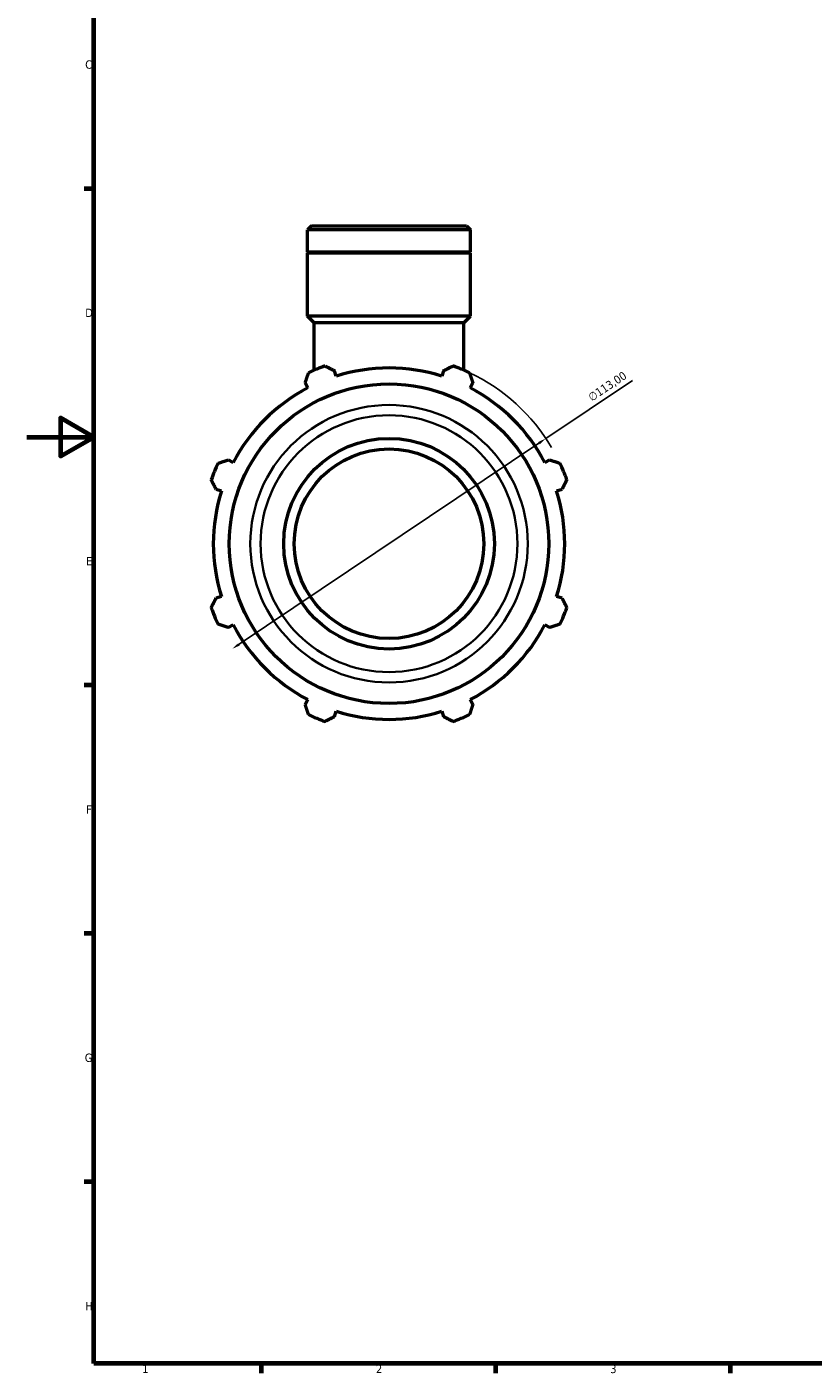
# Model space of a CAD drawing. Header units: millimetres. Extents: x 0 to 1011, y 0 to 839.
# Tile 1 of 6: x 0 to 235, y 17 to 420. Entities that reach past the tile are written whole.
import ezdxf

# ---------------------------------------------------------------- set-up
doc = ezdxf.new("R2010")
doc.units = ezdxf.units.MM
for name, color, linetype, lineweight in [('Border (ISO)', 7, 'Continuous', 70), ('Dimension (ISO)', 7, 'Continuous', 25), ('Visible (ISO)', 7, 'Continuous', 50), ('Visible Narrow (ISO)', 7, 'Continuous', 35)]:
    doc.layers.add(name, color=color, linetype=linetype, lineweight=lineweight)
doc.styles.add('Note Text (ISO)', font='tahoma.ttf')
doc.dimstyles.new('Default (ISO)', dxfattribs={"dimtxt": 2.5, "dimasz": 2.5, "dimexe": 3.175, "dimexo": 0, "dimgap": 0.762, "dimtad": 1, "dimrnd": 1e-08, "dimzin": 0, "dimtxsty": 'Note Text (ISO)', "dimcen": 0.09, "dimdle": 10, "dimclrd": 256, "dimclre": 256, "dimclrt": 256, "dimazin": 0, "dimtfac": 1.40208, "dimtmove": 0, "dimatfit": 3, "dimfxl": 1, "dimtolj": 1, "dimtzin": 0, "dimlwd": -1, "dimlwe": -1, "dimarcsym": 0})

# ---------------------------------------------------------------- blocks, each defined once
blk = doc.blocks.new('Borders Default Border')
at = {"layer": 'Border (ISO)'}
for p, q in [((20, 371.25), (17.1, 371.25)), ((20, 222.75), (17.1, 222.75)), ((20, 148.5), (17.1, 148.5)), ((20, 74.25), (17.1, 74.25)), ((70.08, 20), (70.08, 17.1)), ((140.17, 20), (140.17, 17.1)), ((210.25, 20), (210.25, 17.1))]:
    blk.add_line(p, q, dxfattribs=at)
at = {"layer": 'Border (ISO)', "flags": 128}
for points in [[(20, 20), (20, 574), (821, 574), (821, 20), (20, 20)], [(0, 297), (20, 297), (10, 302.77), (10, 291.23), (20, 297)]]:
    blk.add_lwpolyline(points, dxfattribs=at)
at = {"layer": 'Border (ISO)', "color": 232, "true_color": 0xca0064, "char_height": 2.5, "attachment_point": 7, "style": 'Note Text (ISO)'}
for s, insert in [('C', (17.43, 407.08)), ('D', (17.43, 332.88)), ('E', (17.64, 258.63)), ('F', (17.7, 184.38)), ('G', (17.31, 110.08)), ('H', (17.44, 35.88)), ('1', (34.48, 17.1)), ('2', (104.37, 17.1)), ('3', (174.43, 17.05))]:
    blk.add_mtext(s, dxfattribs=dict(at, insert=insert))
blk = doc.blocks.new('*D15')
at = {"layer": 'Defpoints', "color": 0, "transparency": 16777216}
for p in [(155.2, 296.57), (61.36, 233.63)]:
    blk.add_point(p, dxfattribs=at)
at = {"layer": 'Dimension (ISO)', "transparency": 16777216}
for p, q in [((155.2, 296.57), (181.05, 313.9)), ((63.44, 235.02), (153.13, 295.18))]:
    blk.add_line(p, q, dxfattribs=at)
blk.add_arc((108.28, 265.1), 56.5, 30.6318, 64.792, dxfattribs=at)
for points in [[(152.9, 295.52), (153.36, 294.83), (155.2, 296.57)], [(63.2, 235.36), (63.67, 234.67), (61.36, 233.63)]]:
    blk.add_solid(points, dxfattribs=at)
at = {"layer": 'Dimension (ISO)', "color": 232, "true_color": 0xca0064, "transparency": 16777216, "insert": (167.52, 309.62), "char_height": 2.5, "attachment_point": 1, "rotation": 33.8515, "style": 'Note Text (ISO)'}
blk.add_mtext('\\A1;∅113,00', dxfattribs=at)

msp = doc.modelspace()

# ---------------------------------------------------------------- linework, layer by layer
at = {"layer": 'Visible (ISO)'}
for p, q in [((85.105, 360.098), (83.936, 358.93)), ((83.936, 352.298), (83.936, 358.93)), ((132.626, 358.93), (83.936, 358.93)), ((85.105, 360.098), (131.458, 360.098)), ((131.458, 360.098), (132.626, 358.93)), ((132.626, 352.298), (132.626, 358.93)), ((132.626, 352.298), (83.936, 352.298)), ((84.236, 351.998), (83.936, 352.298)), ((132.626, 351.998), (83.936, 351.998)), ((83.936, 333.098), (83.936, 351.998)), ((132.326, 351.998), (132.626, 352.298)), ((132.626, 333.098), (132.626, 351.998)), ((132.626, 333.098), (83.936, 333.098)), ((85.884, 331.151), (83.936, 333.098)), ((130.679, 331.151), (85.884, 331.151)), ((85.884, 316.969), (85.884, 331.151)), ((130.679, 331.151), (132.626, 333.098)), ((130.679, 316.969), (130.679, 331.151)), ((92.481, 315.211), (91.971, 316.828)), ((124.592, 316.828), (124.082, 315.211)), ((83.236, 313.21), (84.019, 311.706)), ((132.544, 311.706), (133.327, 313.21)), ((61.673, 289.361), (60.17, 290.143)), ((156.393, 290.143), (154.889, 289.361)), ((56.552, 281.408), (58.168, 280.899)), ((158.394, 280.899), (160.011, 281.408)), ((58.168, 249.298), (56.552, 248.788)), ((160.011, 248.788), (158.394, 249.298)), ((60.17, 240.053), (61.673, 240.836)), ((154.889, 240.836), (156.393, 240.053)), ((84.019, 218.49), (83.236, 216.987)), ((133.327, 216.987), (132.544, 218.49)), ((91.971, 213.369), (92.481, 214.985)), ((124.082, 214.985), (124.592, 213.369))]:
    msp.add_line(p, q, dxfattribs=at)
for radius in [47.786, 31.5, 28.35]:
    msp.add_circle((108.281, 265.098), radius, dxfattribs=at)
for radius, start, end in [(56.5, 109.79198, 115.20802), (56.5, 64.79198, 70.20802), (52.545, 72.5, 107.5), (52.545, 117.5, 152.5), (52.545, 27.5, 62.5), (56.5, 154.79198, 160.20802), (56.5, 19.79198, 25.20802), (52.545, 162.5, 197.5), (52.545, 342.5, 17.5), (56.5, 199.79198, 205.20802), (56.5, 334.79198, 340.20802), (52.545, 207.5, 242.5), (52.545, 297.5, 332.5), (56.5, 244.79198, 250.20802), (52.545, 252.5, 287.5), (56.5, 289.79198, 295.20802)]:
    msp.add_arc((108.281, 265.098), radius, start, end, dxfattribs=at)
for points, weights in [([(89.15, 318.261), (90.589, 317.53), (91.971, 316.828)], [1, 1.00181165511, 1.00280730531]), ([(124.592, 316.828), (125.973, 317.53), (127.413, 318.261)], [1.00280730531, 1.00181165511, 1]), ([(83.236, 313.21), (83.717, 314.683), (84.218, 316.218)], [1.00280730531, 1.00181165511, 1]), ([(132.345, 316.218), (132.846, 314.683), (133.327, 313.21)], [1, 1.00181165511, 1.00280730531]), ([(57.162, 289.162), (58.697, 289.663), (60.17, 290.143)], [1, 1.00181165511, 1.00280730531]), ([(156.393, 290.143), (157.866, 289.663), (159.401, 289.162)], [1.00280730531, 1.00181165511, 1]), ([(56.552, 281.408), (55.85, 282.79), (55.119, 284.229)], [1.00280730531, 1.00181165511, 1]), ([(161.444, 284.229), (160.713, 282.79), (160.011, 281.408)], [1, 1.00181165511, 1.00280730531]), ([(55.119, 245.967), (55.85, 247.406), (56.552, 248.788)], [1, 1.00181165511, 1.00280730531]), ([(160.011, 248.788), (160.713, 247.406), (161.444, 245.967)], [1.00280730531, 1.00181165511, 1]), ([(60.17, 240.053), (58.697, 240.534), (57.162, 241.034)], [1.00280730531, 1.00181165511, 1]), ([(159.401, 241.034), (157.866, 240.534), (156.393, 240.053)], [1, 1.00181165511, 1.00280730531]), ([(84.218, 213.979), (83.717, 215.513), (83.236, 216.987)], [1, 1.00181165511, 1.00280730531]), ([(91.971, 213.369), (90.589, 212.667), (89.15, 211.936)], [1.00280730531, 1.00181165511, 1]), ([(127.413, 211.936), (125.973, 212.667), (124.592, 213.369)], [1, 1.00181165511, 1.00280730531]), ([(133.327, 216.987), (132.846, 215.513), (132.345, 213.979)], [1.00280730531, 1.00181165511, 1])]:
    msp.add_rational_spline(points, weights, degree=2, dxfattribs=at)
at = {"layer": 'Visible Narrow (ISO)'}
for radius in [41.48, 38.399]:
    msp.add_circle((108.281, 265.098), radius, dxfattribs=at)

# ---------------------------------------------------------------- block references
msp.add_blockref('Borders Default Border', (0, 0))

# ---------------------------------------------------------------- dimensions: what is measured, and where the dimension line sits
at = {"layer": 'Dimension (ISO)'}
dim = msp.add_diameter_dim_2p(p1=(61.359, 233.625), p2=(155.204, 296.571), dimstyle='Default (ISO)', override={"dimdec": 2, "dimlfac": 1, "dimtp": 0, "dimtm": 0, "dimtdec": 2, "dimatfit": 2}, dxfattribs=at)
dim.commit()
dim.dimension.update_dxf_attribs({"geometry": '*D15', "text_midpoint": (175.072, 309.897), "dimtype": 163})

doc.saveas('drawing.dxf')
